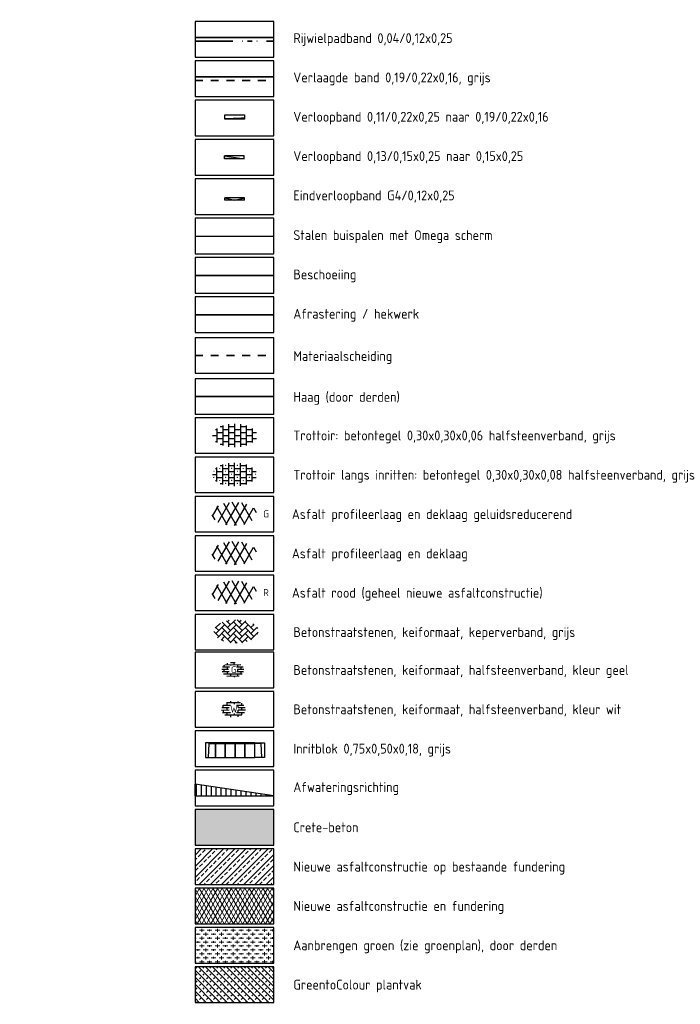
# Model space of a CAD drawing. Header units: metres. Extents: x -1 to 222837, y -2 to 853657.
# Tile 8 of 224: x 111066 to 111233, y 425523 to 425774. Entities that reach past the tile are written whole.
import ezdxf
from ezdxf.enums import TextEntityAlignment as Align

# ---------------------------------------------------------------- set-up
doc = ezdxf.new("R2010")
doc.units = ezdxf.units.M
doc.header["$XCLIPFRAME"] = 0
for name, pattern in [('VH-AMSTELBAND', [30, 16, -4, 0, -2, 2, -2, 0, -4]), ('VH-BUSHALTEBAND', [4, 2, -2]), ('XX-HIDDEN', [4, 2, -2])]:
    doc.linetypes.add(name, pattern=pattern)
for name, color, linetype in [('A-LEGENDA', 7, 'Continuous'), ('GreenToColour', 30, 'Continuous'), ('N-ONTWERP', 1, 'Continuous'), ('Verloopband', 7, 'Continuous'), ('Verloopband naar 150 250', 220, 'Continuous'), ('Verloopband naar rijwielpadband', 220, 'Continuous'), ('X-REF', 7, 'Continuous')]:
    doc.layers.add(name, color=color, linetype=linetype)
for name, color, linetype, lineweight in [('CRETE BETON', 8, 'Continuous', 5), ('Inritband', 200, 'Continuous', 25), ('N-WE-GR-BOS-A', 42, 'Continuous', 18), ('N-WE-GR-HAAG-G', 90, 'GR-HAAG1', 35), ('N-WE-IE-TERREINAFSCHEIDING_KUNSTMATIG-G', 30, 'IE-TERREINAFSCHEIDING-KUNSTMATIG', 35), ('N-WE-OB-BESCHOEIING-G', 7, 'OB-BESCHOEIING', 35), ('N-WE-VH-KANTOPSLUITING_VERLAAGDE BAND', 30, 'VH-BUSHALTEBAND', 35), ('N-WE-VH-MATERIAALGRENS-G', 7, 'XX-HIDDEN', 35), ('N-WE-VH-Trottoirband 150x170', 60, 'VH-AMSTELBAND', 35), ('N-WE-VH-VERHARDING_ASFALT-A', 252, 'Continuous', 18), ('N-WE-VH-VERHARDING_ASFALT-S', 7, 'Continuous', 25), ('N-WE-VH-VERHARDING_BETONSTRAATSTEEN-G', 7, 'Continuous', 35), ('N-WE-VH-VERHARDING_BETONSTRAATSTEEN-S', 7, 'Continuous', 25), ('N-WE-VH-VERHARDING_TEGEL-S', 7, 'Continuous', 25), ('N-WTR-DAMWAND', 140, 'DAMWAND', 25), ('X-XX-AL-HOOGTELABEL-T25', 7, 'Continuous', 25)]:
    doc.layers.add(name, color=color, linetype=linetype, lineweight=lineweight)
doc.styles.add('NLCS-ISO', font='NLCS-ISO.ttf')
doc.styles.add('NLCS-ISO-M1000-T25', font='NLCS-ISO.ttf')
doc.styles.add('RPS_25', font='isocp.shx', dxfattribs={"height": 2.5})
doc.linetypes.add('DAMWAND', pattern='A,2.2,-1,[132,ltypeshp.shx,S=0.5,R=0,X=-1,Y=0],3.2', length=6.4)
doc.linetypes.add('GR-HAAG1', pattern='A,6,[176,NLCS.shx,S=0.125,R=0,X=0,Y=0],-2', length=8)
doc.linetypes.add('IE-TERREINAFSCHEIDING-KUNSTMATIG', pattern='A,4,[82,NLCS.shx,S=0.75,R=90,X=0,Y=0],4,-2', length=10)
doc.linetypes.add('OB-BESCHOEIING', pattern='A,30,-5,[1,NLCS.SHX,S=1,R=0,X=0,Y=0],-5', length=40)
picture_1 = doc.add_image_def('image1.ecw', size_in_pixel=(400001, 250001))
picture_2 = doc.add_image_def('image2.ecw', size_in_pixel=(120000, 80000))

# ---------------------------------------------------------------- blocks, each defined once
blk = doc.blocks.new('inritband tussenstuk')
at = {"layer": 'Inritband', "flags": 128}
blk.add_lwpolyline([(0, 0.75), (0, 0), (0.5, 0), (0.5, 0.75)], close=True, dxfattribs=at)
blk.add_lwpolyline([(0, 0.72), (0.5, 0.72)], dxfattribs=at)
blk = doc.blocks.new('inritband zijkant')
at = {"layer": 'Inritband', "flags": 128}
blk.add_lwpolyline([(0, 0.75), (0, 0), (0.5, 0), (0.5, 0.75)], close=True, dxfattribs=at)
blk.add_lwpolyline([(0.144, 0), (0.18, 0.72), (0.5, 0.72)], dxfattribs=at)
blk = doc.blocks.new('SVH-ASFALT-SO')
at = {"ltscale": 0.1}
for p, q in [((-1.91, 0.69), (0.95, 5.64)), ((2.75, -0.22), (-0.47, 5.37)), ((0, 0), (3.27, 5.66)), ((4.87, 0.12), (1.65, 5.7)), ((2.18, -0.23), (5.32, 5.22)), ((6.7, 0.95), (4.04, 5.55)), ((-2.72, 1.26), (-3.45, 2.54)), ((-3.36, 2.17), (-1.83, 4.83)), ((0.36, -0.07), (-2.31, 4.55)), ((4.66, 0.07), (7.07, 4.25)), ((7.83, 2.99), (7.15, 4.18))]:
    blk.add_line(p, q, dxfattribs=at)
at = {"style": 'NLCS-ISO'}
blk.add_attdef('KLEUR', text='', height=1.8, dxfattribs=at).set_placement((9.49, 2.74), align=Align.MIDDLE_LEFT)
at = {"style": 'NLCS-ISO', "flags": 1}
blk.add_attdef('FUNCTIE', text='', height=1.8, dxfattribs=at).set_placement((0.12, -3.58), align=Align.MIDDLE_CENTER)
blk = doc.blocks.new('SVH-BSS_KEIFORMAAT_KEPER-SO')
at = {"ltscale": 0.1}
for p, q in [((-2.23, 0.74), (-0.21, 2.76)), ((-2.23, 2.23), (-1.85, 2.61)), ((0.22, 2.75), (1.48, 1.48)), ((0.74, 2.23), (1.2, 2.68)), ((-5.34, 0.88), (-4.45, 0)), ((-5.2, 0.74), (-4.03, 1.91)), ((-5.2, -0.74), (-2.97, 1.48)), ((-4.81, -1.84), (-2.97, 0)), ((-4.56, 1.6), (-4.45, 1.48)), ((-3.71, 0.74), (-1.48, -1.48)), ((-3.6, 2.11), (-1.48, 0)), ((-2.48, 2.48), (-1.48, 1.48)), ((-2.23, -0.74), (0, 1.48)), ((-2.23, -2.23), (0, 0)), ((-0.74, 2.23), (1.48, 0)), ((-0.74, 0.74), (1.48, -1.48)), ((0.74, 0.74), (2.45, 2.45)), ((0.74, -0.74), (2.97, 1.48)), ((0.74, -2.23), (2.97, 0)), ((2.23, 2.23), (4.45, 0)), ((2.23, 0.74), (4.45, -1.48)), ((3.71, 0.74), (4.5, 1.53)), ((3.71, -0.74), (5.25, 0.79)), ((4.22, 1.72), (4.45, 1.48)), ((5.2, 0.74), (5.39, 0.55)), ((-5.73, -0.2), (-4.45, -1.48)), ((-3.89, -2.41), (-2.97, -1.48)), ((-3.71, -0.74), (-1.48, -2.97)), ((-3.71, -2.23), (-3.27, -2.67)), ((-1.59, -3.08), (0, -1.48)), ((-0.74, -0.74), (1.48, -2.97)), ((-0.74, -2.23), (0.21, -3.18)), ((1.36, -3.09), (2.97, -1.48)), ((2.23, -0.74), (3.84, -2.36)), ((2.23, -2.23), (2.78, -2.78)), ((3.71, -2.23), (5.57, -0.37)), ((5.2, -0.74), (5.41, -0.95)), ((-0.22, -3.19), (0, -2.97))]:
    blk.add_line(p, q, dxfattribs=at)
at = {"style": 'NLCS-ISO'}
blk.add_attdef('FORMAAT', text='', height=1.8, dxfattribs=at).set_placement((-5.83, -0.22), align=Align.MIDDLE_RIGHT)
blk.add_attdef('KLEUR', text='', height=1.8, dxfattribs=at).set_placement((5.82, -0.22), align=Align.MIDDLE_LEFT)
at = {"style": 'NLCS-ISO', "flags": 1}
blk.add_attdef('FUNCTIE', text='', height=1.8, dxfattribs=at).set_placement((0.12, -3.58), align=Align.MIDDLE_CENTER)
blk = doc.blocks.new('SVH-TEGEL_300X300_DUN_HALFST-SO')
for p, q in [((-3, -2.52), (-3, 2.52)), ((-1.5, -2.87), (-1.5, 2.87)), ((0, -2.97), (0, 2.97)), ((1.5, -2.87), (1.5, 2.87)), ((3, -2.52), (3, 2.52)), ((-5.66, 0), (-4.5, 0)), ((-4.89, 1.5), (-4.5, 1.5)), ((-4.5, -1.8), (-4.5, 1.8)), ((-4.5, 0.75), (-3, 0.75)), ((-3.7, 2.25), (-3, 2.25)), ((-3, 1.5), (-1.5, 1.5)), ((-3, 0), (-1.5, 0)), ((-1.5, 2.25), (0, 2.25)), ((-1.5, 0.75), (0, 0.75)), ((0, 1.5), (1.5, 1.5)), ((0, 0), (1.5, 0)), ((1.5, 2.25), (3, 2.25)), ((1.5, 0.75), (3, 0.75)), ((3, 1.5), (4.5, 1.5)), ((3, 0), (4.5, 0)), ((4.5, -1.8), (4.5, 1.8)), ((4.5, 0.75), (5.48, 0.75)), ((-4.89, -1.5), (-4.5, -1.5)), ((-4.5, -0.75), (-3, -0.75)), ((-3.7, -2.25), (-3, -2.25)), ((-3, -1.5), (-1.5, -1.5)), ((-1.5, -0.75), (0, -0.75)), ((-1.5, -2.25), (0, -2.25)), ((0, -1.5), (1.5, -1.5)), ((1.5, -0.75), (3, -0.75)), ((1.5, -2.25), (3, -2.25)), ((3, -1.5), (4.5, -1.5)), ((4.5, -0.75), (5.48, -0.75))]:
    blk.add_line(p, q)
at = {"style": 'NLCS-ISO'}
blk.add_attdef('FORMAAT', text='', height=1.8, dxfattribs=at).set_placement((-5.76, 0), align=Align.MIDDLE_RIGHT)
blk.add_attdef('KLEUR', text='', height=1.8, dxfattribs=at).set_placement((5.58, 0), align=Align.MIDDLE_LEFT)
at = {"style": 'NLCS-ISO', "flags": 1}
blk.add_attdef('FUNCTIE', text='', height=1.8, dxfattribs=at).set_placement((0.12, -3.58), align=Align.MIDDLE_CENTER)
blk = doc.blocks.new('SVH-TEGEL_300X300_DUN_HALFST_STIP-SO')
for p, q in [((-3, -2.52), (-3, 2.52)), ((-1.5, -2.87), (-1.5, 2.87)), ((0, -2.97), (0, 2.97)), ((1.5, -2.87), (1.5, 2.87)), ((3, -2.52), (3, 2.52)), ((-5.66, 0), (-4.5, 0)), ((-5.22, 0.75), (-5.28, 0.75)), ((-5.25, 0.72), (-5.25, 0.78)), ((-4.89, 1.5), (-4.5, 1.5)), ((-4.5, -1.8), (-4.5, 1.8)), ((-4.5, 0.75), (-3, 0.75)), ((-3.72, 1.5), (-3.78, 1.5)), ((-3.75, 1.47), (-3.75, 1.53)), ((-3.75, -0.03), (-3.75, 0.03)), ((-3.7, 2.25), (-3, 2.25)), ((-3, 1.5), (-1.5, 1.5)), ((-3, 0), (-1.5, 0)), ((-2.22, 2.25), (-2.28, 2.25)), ((-2.22, 0.75), (-2.28, 0.75)), ((-2.25, 2.22), (-2.25, 2.28)), ((-2.25, 0.72), (-2.25, 0.78)), ((-1.5, 2.25), (0, 2.25)), ((-1.5, 0.75), (0, 0.75)), ((-0.72, 1.5), (-0.78, 1.5)), ((-0.75, 1.47), (-0.75, 1.53)), ((-0.75, -0.03), (-0.75, 0.03)), ((0, 1.5), (1.5, 1.5)), ((0, 0), (1.5, 0)), ((0.78, 2.25), (0.72, 2.25)), ((0.78, 0.75), (0.72, 0.75)), ((0.75, 2.22), (0.75, 2.28)), ((0.75, 0.72), (0.75, 0.78)), ((1.5, 2.25), (3, 2.25)), ((1.5, 0.75), (3, 0.75)), ((2.28, 1.5), (2.22, 1.5)), ((2.25, 1.47), (2.25, 1.53)), ((2.25, -0.03), (2.25, 0.03)), ((3, 1.5), (4.5, 1.5)), ((3, 0), (4.5, 0)), ((3.78, 0.75), (3.72, 0.75)), ((3.75, 0.72), (3.75, 0.78)), ((4.5, -1.8), (4.5, 1.8)), ((4.5, 0.75), (5.48, 0.75)), ((5.25, -0.03), (5.25, 0.03)), ((-5.22, -0.75), (-5.28, -0.75)), ((-5.25, -0.78), (-5.25, -0.72)), ((-4.89, -1.5), (-4.5, -1.5)), ((-4.5, -0.75), (-3, -0.75)), ((-3.72, 0), (-3.78, 0)), ((-3.72, -1.5), (-3.78, -1.5)), ((-3.75, -1.53), (-3.75, -1.47)), ((-3.7, -2.25), (-3, -2.25)), ((-3, -1.5), (-1.5, -1.5)), ((-2.22, -0.75), (-2.28, -0.75)), ((-2.22, -2.25), (-2.28, -2.25)), ((-2.25, -0.78), (-2.25, -0.72)), ((-2.25, -2.28), (-2.25, -2.22)), ((-1.5, -0.75), (0, -0.75)), ((-1.5, -2.25), (0, -2.25)), ((-0.72, 0), (-0.78, 0)), ((-0.72, -1.5), (-0.78, -1.5)), ((-0.75, -1.53), (-0.75, -1.47)), ((0, -1.5), (1.5, -1.5)), ((0.78, -0.75), (0.72, -0.75)), ((0.78, -2.25), (0.72, -2.25)), ((0.75, -0.78), (0.75, -0.72)), ((0.75, -2.28), (0.75, -2.22)), ((1.5, -0.75), (3, -0.75)), ((1.5, -2.25), (3, -2.25)), ((2.28, 0), (2.22, 0)), ((2.28, -1.5), (2.22, -1.5)), ((2.25, -1.53), (2.25, -1.47)), ((3, -1.5), (4.5, -1.5)), ((3.78, -0.75), (3.72, -0.75)), ((3.75, -0.78), (3.75, -0.72)), ((4.5, -0.75), (5.48, -0.75)), ((5.28, 0), (5.22, 0))]:
    blk.add_line(p, q)
at = {"style": 'NLCS-ISO'}
blk.add_attdef('FORMAAT', text='', height=1.8, dxfattribs=at).set_placement((-5.76, 0), align=Align.MIDDLE_RIGHT)
blk.add_attdef('KLEUR', text='', height=1.8, dxfattribs=at).set_placement((5.58, 0), align=Align.MIDDLE_LEFT)
at = {"style": 'NLCS-ISO', "flags": 1}
blk.add_attdef('FUNCTIE', text='', height=1.8, dxfattribs=at).set_placement((0.12, -3.58), align=Align.MIDDLE_CENTER)
blk = doc.blocks.new('heidemangaan')
h = blk.add_hatch()
h.set_pattern_fill('AR-BRSTD', color=256, scale=0.009234, angle=0.1625, style=0)
h.set_pattern_definition([(0.16247, (115147.9859, 431160.84357), (-0.0017737, 0.62551374), []), (90.16247, (115147.9859, 431160.8436), (-0.939927, 0.6228535), [0.6255162, -0.6255162])])
edge = h.paths.add_edge_path()
edge.add_ellipse((115749.5, 431420.58), major_axis=(3.04, 0.01), ratio=0.681051, start_angle=0, end_angle=360)
edge = h.paths.add_edge_path(flags=16)
edge.add_arc((115749.53, 431420.69), 1.2, 270, 360)
edge.add_arc((115749.53, 431420.69), 1.2, 360, 450)
edge.add_arc((115749.53, 431420.69), 1.2, 90, 180)
edge.add_arc((115749.53, 431420.69), 1.2, 180, 270)
at = {"layer": 'X-XX-AL-HOOGTELABEL-T25', "insert": (115748.98, 431421.49), "char_height": 1.8, "attachment_point": 1, "style": 'NLCS-ISO-M1000-T25'}
blk.add_mtext_dynamic_manual_height_columns('\\pt3.6;G', width=14.6781, gutter_width=12.5, heights=[0], dxfattribs=at)
blk = doc.blocks.new('verloopband')
at = {"layer": 'Verloopband', "flags": 128}
blk.add_lwpolyline([(0, 0.07), (1, 0.07), (1, -0.15), (0, -0.15)], close=True, dxfattribs=at)
blk.add_lwpolyline([(0, -0.119), (0.841, -0.071), (1, -0.071)], dxfattribs=at)
blk = doc.blocks.new('verloopband 2')
at = {"layer": 'N-WE-GR-BOS-A', "transparency": 33554559}
h = blk.add_hatch(color=8, dxfattribs=at)
h.dxf.hatch_style = 1
h.paths.add_polyline_path([(0.581, 0.827), (0.447, 0.894), (0, 0)])
at = {"layer": 'Verloopband naar 150 250', "linetype": 'Continuous', "flags": 128}
for points in [[(0, 0), (0.447, 0.894)], [(0.447, 0.894), (0.581, 0.827)]]:
    blk.add_lwpolyline(points, dxfattribs=at)
blk.add_lwpolyline([(0.581, 0.827), (0, 0), (0.134, -0.067)], close=True, dxfattribs=at)
blk = doc.blocks.new('verloopband naar rijwielpadband')
at = {"layer": 'Verloopband naar rijwielpadband', "transparency": 33554559}
h = blk.add_hatch(color=8, dxfattribs=at)
h.dxf.hatch_style = 1
h.paths.add_polyline_path([(0.5, -0.12), (0, 0), (0, -0.12)])
h.paths.add_polyline_path([(1, 0), (0.5, -0.12), (1, -0.12)])
at = {"layer": 'Verloopband naar rijwielpadband', "linetype": 'Continuous'}
for p, q in [((1, 0), (0, 0)), ((1, -0.12), (1, 0))]:
    blk.add_line(p, q, dxfattribs=at)
at = {"layer": 'Verloopband naar rijwielpadband', "linetype": 'Continuous', "flags": 128}
for points in [[(0, -0.12), (0, 0)], [(1, -0.12), (0, -0.12)]]:
    blk.add_lwpolyline(points, dxfattribs=at)
at = {"layer": 'Verloopband naar rijwielpadband', "flags": 128}
blk.add_lwpolyline([(0, 0), (0.5, -0.12), (1, 0)], dxfattribs=at)
blk = doc.blocks.new('BSS wit')
h = blk.add_hatch()
h.set_pattern_fill('AR-BRSTD', color=256, scale=0.009234, angle=0.1625, style=0)
h.set_pattern_definition([(0.16247, (-601.54615, -259.7712), (-0.0017737, 0.62551374), []), (90.16247, (-601.5461, -259.7712), (-0.939927, 0.6228535), [0.6255162, -0.6255162])])
edge = h.paths.add_edge_path()
edge.add_ellipse((-0.03, -0.04), major_axis=(3.04, 0.01), ratio=0.681051, start_angle=0, end_angle=360)
edge = h.paths.add_edge_path(flags=16)
edge.add_arc((0, 0.07), 1.2, 270, 360)
edge.add_arc((0, 0.07), 1.2, 360, 450)
edge.add_arc((0, 0.07), 1.2, 90, 180)
edge.add_arc((0, 0.07), 1.2, 180, 270)
at = {"layer": 'X-XX-AL-HOOGTELABEL-T25', "insert": (-0.86, 0.88), "char_height": 1.8, "attachment_point": 1, "style": 'NLCS-ISO-M1000-T25'}
blk.add_mtext_dynamic_manual_height_columns('\\pt3.6;W', width=14.6781, gutter_width=12.5, heights=[0], dxfattribs=at)

msp = doc.modelspace()

# ---------------------------------------------------------------- hatches: boundary and pattern name
at = {"layer": 'CRETE BETON', "transparency": 33554559}
msp.add_hatch(color=256, dxfattribs=at).paths.add_polyline_path([(111110.0926, 425563.7453), (111130.0926, 425563.7453), (111130.0926, 425572.7453), (111110.0926, 425572.7453)])
at = {"layer": 'GreenToColour', "transparency": 33554559}
h = msp.add_hatch(dxfattribs=at)
h.set_pattern_fill('AGR-PLANTGATVERBETERING_02', color=256, style=0, pattern_type=2)
h.set_pattern_definition([(135, (106543.329, 432782.1285), (-0.88388348, -0.88388348), []), (45, (106543.329, 432782.9285), (-0.88388348, 0.88388348), [0.45, -0.8])])
h.paths.add_polyline_path([(111110.0926, 425523.7453), (111130.0926, 425523.7453), (111130.0926, 425532.7453), (111110.0926, 425532.7453)])
at = {"layer": 'N-ONTWERP'}
h = msp.add_hatch(dxfattribs=at)
h.set_pattern_fill('LINE', color=256, scale=0.4, angle=90)
h.set_pattern_definition([(90, (111622.2378, 425359.0107), (-1.27, 1e-16), [])])
h.paths.add_polyline_path([(111130.0926, 425576.2453), (111110.0926, 425579.1893), (111110.0926, 425576.2453)])
at = {"layer": 'N-WE-GR-BOS-A', "transparency": 33554559}
h = msp.add_hatch(dxfattribs=at)
h.set_pattern_fill('AGR-BOSPLANTSOEN', color=102, style=0, pattern_type=2)
h.set_pattern_definition([(0, (171.1955, 288.0722), (1, 1), [1.2, -0.8]), (90, (171.7955, 287.672), (-4, 2e-16), [0.8, -1.2]), (90, (172.7955, 288.672), (-4, 2e-16), [0.8, -1.2]), (90, (173.7955, 287.872), (-4, 2e-16), [0.4, -1.6]), (90, (174.7955, 288.872), (-4, 2e-16), [0.4, -1.6])])
h.paths.add_polyline_path([(111110.0926, 425533.7453), (111130.0926, 425533.7453), (111130.0926, 425542.7453), (111110.0926, 425542.7453)])
h = msp.add_hatch(dxfattribs=at)
h.set_pattern_fill('AGR-BOSPLANTSOEN', color=102, style=0, pattern_type=2)
h.set_pattern_definition([(0, (7171.1955, 278.0722), (1, 1), [1.2, -0.8]), (90, (7171.7955, 277.672), (-4, 2e-16), [0.8, -1.2]), (90, (7172.7955, 278.672), (-4, 2e-16), [0.8, -1.2]), (90, (7173.7955, 277.872), (-4, 2e-16), [0.4, -1.6]), (90, (7174.7955, 278.872), (-4, 2e-16), [0.4, -1.6])])
h.paths.add_polyline_path([(111110.0926, 425533.7453), (111130.0926, 425533.7453), (111130.0926, 425542.7453), (111110.0926, 425542.7453)])
at = {"layer": 'N-WE-VH-VERHARDING_ASFALT-A', "transparency": 33554559}
h = msp.add_hatch(dxfattribs=at)
h.set_pattern_fill('AVH-ASFALT_LAAG2-D', color=256, scale=20, style=0, pattern_type=2)
h.set_pattern_definition([(45, (108229.6615, 433841.6893), (-1.41421356, 1.41421356), []), (45, (108230.8615, 433841.6893), (-1.41421356, 1.41421356), [1, -0.5])])
h.paths.add_polyline_path([(111110.0926, 425553.7453), (111130.0926, 425553.7453), (111130.0926, 425562.7453), (111110.0926, 425562.7453)])
h = msp.add_hatch(dxfattribs=at)
h.set_pattern_fill('AVH-ASFALT', color=256, style=0, pattern_type=2)
h.set_pattern_definition([(60, (108229.6615, 433841.6893), (-0.8660254, 0.5), []), (120, (108229.6615, 433841.6893), (-0.8660254, -0.5), [])])
h.paths.add_polyline_path([(111110.0926, 425543.7453), (111130.0926, 425543.7453), (111130.0926, 425552.7453), (111110.0926, 425552.7453)])

# ---------------------------------------------------------------- linework, layer by layer
for points in [[(111110.0926, 425683.6746), (111130.0926, 425683.6746), (111130.0926, 425692.6746), (111110.0926, 425692.6746)], [(111110.0926, 425673.2727), (111130.0926, 425673.2727), (111130.0926, 425682.2727), (111110.0926, 425682.2727)]]:
    msp.add_lwpolyline(points, close=True)
at = {"layer": 'A-LEGENDA'}
for points in [[(111110.0926, 425764.0766), (111130.0926, 425764.0766), (111130.0926, 425773.0766), (111110.0926, 425773.0766)], [(111110.0926, 425754.0766), (111130.0926, 425754.0766), (111130.0926, 425763.0766), (111110.0926, 425763.0766)], [(111110.0926, 425744.0766), (111130.0926, 425744.0766), (111130.0926, 425753.0766), (111110.0926, 425753.0766)], [(111110.0926, 425734.0766), (111130.0926, 425734.0766), (111130.0926, 425743.0766), (111110.0926, 425743.0766)], [(111110.0926, 425724.0766), (111130.0926, 425724.0766), (111130.0926, 425733.0766), (111110.0926, 425733.0766)], [(111110.0926, 425714.0766), (111130.0926, 425714.0766), (111130.0926, 425723.0766), (111110.0926, 425723.0766)], [(111110.0926, 425704.0766), (111130.0926, 425704.0766), (111130.0926, 425713.0766), (111110.0926, 425713.0766)], [(111110.0926, 425694.0766), (111130.0926, 425694.0766), (111130.0926, 425703.0766), (111110.0926, 425703.0766)], [(111110.0926, 425663.3732), (111130.0926, 425663.3732), (111130.0926, 425672.3732), (111110.0926, 425672.3732)], [(111110.0926, 425653.3732), (111130.0926, 425653.3732), (111130.0926, 425662.3732), (111110.0926, 425662.3732)], [(111110.0926, 425643.3732), (111130.0926, 425643.3732), (111130.0926, 425652.3732), (111110.0926, 425652.3732)], [(111110.0926, 425633.3732), (111130.0926, 425633.3732), (111130.0926, 425642.3732), (111110.0926, 425642.3732)], [(111110.0926, 425623.3732), (111130.0926, 425623.3732), (111130.0926, 425632.3732), (111110.0926, 425632.3732)], [(111110.0926, 425613.3732), (111130.0926, 425613.3732), (111130.0926, 425622.3732), (111110.0926, 425622.3732)], [(111110.0926, 425603.7453), (111130.0926, 425603.7453), (111130.0926, 425612.7453), (111110.0926, 425612.7453)], [(111110.0926, 425593.7453), (111130.0926, 425593.7453), (111130.0926, 425602.7453), (111110.0926, 425602.7453)], [(111110.0926, 425583.7453), (111130.0926, 425583.7453), (111130.0926, 425592.7453), (111110.0926, 425592.7453)], [(111110.0926, 425573.7453), (111130.0926, 425573.7453), (111130.0926, 425582.7453), (111110.0926, 425582.7453)], [(111110.0926, 425563.7453), (111130.0926, 425563.7453), (111130.0926, 425572.7453), (111110.0926, 425572.7453)], [(111110.0926, 425553.7453), (111130.0926, 425553.7453), (111130.0926, 425562.7453), (111110.0926, 425562.7453)], [(111110.0926, 425543.7453), (111130.0926, 425543.7453), (111130.0926, 425552.7453), (111110.0926, 425552.7453)], [(111110.0926, 425533.7453), (111130.0926, 425533.7453), (111130.0926, 425542.7453), (111110.0926, 425542.7453)], [(111110.0926, 425523.7453), (111130.0926, 425523.7453), (111130.0926, 425532.7453), (111110.0926, 425532.7453)]]:
    msp.add_lwpolyline(points, close=True, dxfattribs=at)
at = {"layer": 'N-ONTWERP', "flags": 128}
for points in [[(111110.0926, 425576.2453), (111110.0926, 425579.1893)], [(111130.0926, 425576.2453), (111110.0926, 425579.1893)], [(111110.0926, 425576.2453), (111130.0926, 425576.2453)]]:
    msp.add_lwpolyline(points, dxfattribs=at)
at = {"layer": 'N-WE-GR-HAAG-G', "flags": 128}
msp.add_lwpolyline([(111110.0926, 425677.7727), (111130.0926, 425677.7727)], dxfattribs=at)
at = {"layer": 'N-WE-IE-TERREINAFSCHEIDING_KUNSTMATIG-G', "flags": 128}
msp.add_lwpolyline([(111110.0926, 425698.5766), (111130.0926, 425698.5766)], dxfattribs=at)
at = {"layer": 'N-WE-OB-BESCHOEIING-G', "ltscale": 0.49, "flags": 128}
msp.add_lwpolyline([(111110.0926, 425708.5766), (111130.0926, 425708.5766)], dxfattribs=at)
at = {"layer": 'N-WE-VH-KANTOPSLUITING_VERLAAGDE BAND', "flags": 128}
msp.add_lwpolyline([(111110.0926, 425758.0766), (111130.0926, 425758.0766)], dxfattribs=at)
at = {"layer": 'N-WE-VH-MATERIAALGRENS-G', "flags": 128}
msp.add_lwpolyline([(111110.0926, 425688.1746), (111130.0926, 425688.1746)], dxfattribs=at)
at = {"layer": 'N-WE-VH-Trottoirband 150x170', "ltscale": 0.6, "flags": 128}
msp.add_lwpolyline([(111110.0926, 425768.0766), (111130.0926, 425768.0766)], dxfattribs=at)
at = {"layer": 'N-WE-VH-VERHARDING_BETONSTRAATSTEEN-G', "flags": 128}
for points in [[(111110.0926, 425769.0766), (111130.0926, 425769.0766)], [(111110.0926, 425759.0766), (111130.0926, 425759.0766)]]:
    msp.add_lwpolyline(points, dxfattribs=at)
at = {"layer": 'N-WTR-DAMWAND', "flags": 128}
msp.add_lwpolyline([(111110.0926, 425718.5766), (111130.0926, 425718.5766)], dxfattribs=at)

# ---------------------------------------------------------------- block references
at = {"layer": 'Inritband', "yscale": 5, "zscale": 5}
for name, p, xscale in [('inritband zijkant', (111112.7896, 425585.985), 5), ('inritband tussenstuk', (111115.2896, 425585.985), 5), ('inritband tussenstuk', (111117.7896, 425585.985), 5), ('inritband tussenstuk', (111120.2896, 425585.985), 5), ('inritband tussenstuk', (111122.7896, 425585.985), 5), ('inritband zijkant', (111127.7896, 425585.985), -5)]:
    msp.add_blockref(name, p, dxfattribs=dict(at, xscale=xscale))
at = {"layer": 'N-WE-VH-VERHARDING_ASFALT-S'}
for p, values in [((111117.9256, 425645.1785), {'KLEUR': 'G'}), ((111117.9256, 425625.1785), {'KLEUR': 'R'})]:
    msp.add_blockref('SVH-ASFALT-SO', p, dxfattribs=at).add_auto_attribs(values)
msp.add_blockref('SVH-ASFALT-SO', (111117.9256, 425635.1785), dxfattribs=at)
at = {"layer": 'N-WE-VH-VERHARDING_BETONSTRAATSTEEN-S'}
msp.add_blockref('SVH-BSS_KEIFORMAAT_KEPER-SO', (111120.5936, 425618.2651), dxfattribs=at)
at = {"layer": 'N-WE-VH-VERHARDING_BETONSTRAATSTEEN-S', "xscale": 0.9233829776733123, "yscale": 0.9233829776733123, "zscale": 0.9233829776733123, "rotation": 0.1624674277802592}
msp.add_blockref('heidemangaan', (5368.6359, 26940.4162), dxfattribs=at)
at = {"layer": 'N-WE-VH-VERHARDING_BETONSTRAATSTEEN-S', "color": 1}
msp.add_blockref('BSS wit', (111119.8938, 425598.321), dxfattribs=at)
at = {"layer": 'N-WE-VH-VERHARDING_TEGEL-S'}
for name, p in [('SVH-TEGEL_300X300_DUN_HALFST-SO', (111120.2049, 425667.8732)), ('SVH-TEGEL_300X300_DUN_HALFST_STIP-SO', (111120.16, 425657.9458))]:
    msp.add_blockref(name, p, dxfattribs=at)
at = {"layer": 'Verloopband', "xscale": 5, "yscale": 5, "zscale": 5}
msp.add_blockref('verloopband', (111117.7043, 425749.0104), dxfattribs=at)
at = {"layer": 'Verloopband naar 150 250', "linetype": 'Continuous', "xscale": 4.999999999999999, "yscale": 4.999999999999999, "zscale": 4.999999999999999, "rotation": 116.5668939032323}
msp.add_blockref('verloopband 2', (111122.5926, 425738.2016), dxfattribs=at)
at = {"layer": 'Verloopband naar rijwielpadband', "xscale": 5, "yscale": 5, "zscale": 5}
msp.add_blockref('verloopband naar rijwielpadband', (111117.6885, 425728.3216), dxfattribs=at)

# ---------------------------------------------------------------- texts
at = {"layer": 'A-LEGENDA', "style": 'RPS_25'}
for s, p in [('Rijwielpadband 0,04/0,12x0,25', (111135.0926, 425768.8995)), ('Verlaagde band 0,19/0,22x0,16, grijs', (111135.0926, 425758.8995)), ('Verloopband 0,11/0,22x0,25 naar 0,19/0,22x0,16', (111135.0926, 425748.8995)), ('Verloopband 0,13/0,15x0,25 naar 0,15x0,25  ', (111135.0926, 425738.8995)), ('Eindverloopband G4/0,12x0,25', (111135.0926, 425728.8995)), ('Stalen buispalen met Omega scherm', (111135.0926, 425718.8088)), ('Beschoeiing', (111135.0926, 425708.8088)), ('Afrastering / hekwerk', (111135.0926, 425698.8088)), ('Materiaalscheiding', (111135.0926, 425688.0741)), ('Haag (door derden)', (111135.0926, 425677.6722)), ('Trottoir: betontegel 0,30x0,30x0,06 halfsteenverband, grijs', (111135.0926, 425667.8732)), ('Trottoir langs inritten: betontegel 0,30x0,30x0,08 halfsteenverband, grijs', (111135.0926, 425657.8732)), ('Asfalt profileerlaag en deklaag geluidsreducerend', (111134.7176, 425647.8732)), ('Asfalt profileerlaag en deklaag ', (111134.7176, 425637.8732)), ('Asfalt rood (geheel nieuwe asfaltconstructie)', (111134.7176, 425627.8732)), ('Betonstraatstenen, keiformaat, keperverband, grijs', (111135.0926, 425617.8732)), ('Betonstraatstenen, keiformaat, halfsteenverband, kleur geel', (111135.0926, 425608.2453)), ('Betonstraatstenen, keiformaat, halfsteenverband, kleur wit', (111135.0926, 425598.2453)), ('Inritblok 0,75x0,50x0,18, grijs', (111135.0926, 425588.2453)), ('Afwateringsrichting', (111135.0926, 425578.4774)), ('Crete-beton', (111135.0926, 425568.2453)), ('Nieuwe asfaltconstructie op bestaande fundering', (111135.0926, 425558.2453)), ('Nieuwe asfaltconstructie en fundering', (111135.0926, 425548.2453)), ('Aanbrengen groen (zie groenplan), door derden', (111135.0926, 425538.2453)), ('GreentoColour plantvak', (111135.0926, 425528.2453))]:
    msp.add_text(s, height=2.5, dxfattribs=at).set_placement(p, align=Align.MIDDLE_LEFT)

# ---------------------------------------------------------------- pictures from other files: only their frames are drawn
at = {"layer": 'X-REF'}
image = msp.add_image(picture_1, insert=(100000.0001, 424999.9001), size_in_units=(40000, 25000.0375), dxfattribs=at)
image.set_boundary_path([(93497.8255, 208977.5368), (156894.5073, 250000.5)])
image = msp.add_image(picture_2, insert=(109499.5231, 424999.9595), size_in_units=(6001.8618, 4001.2412), dxfattribs=at)
image.dxf.flags = 7

doc.saveas('drawing.dxf')
